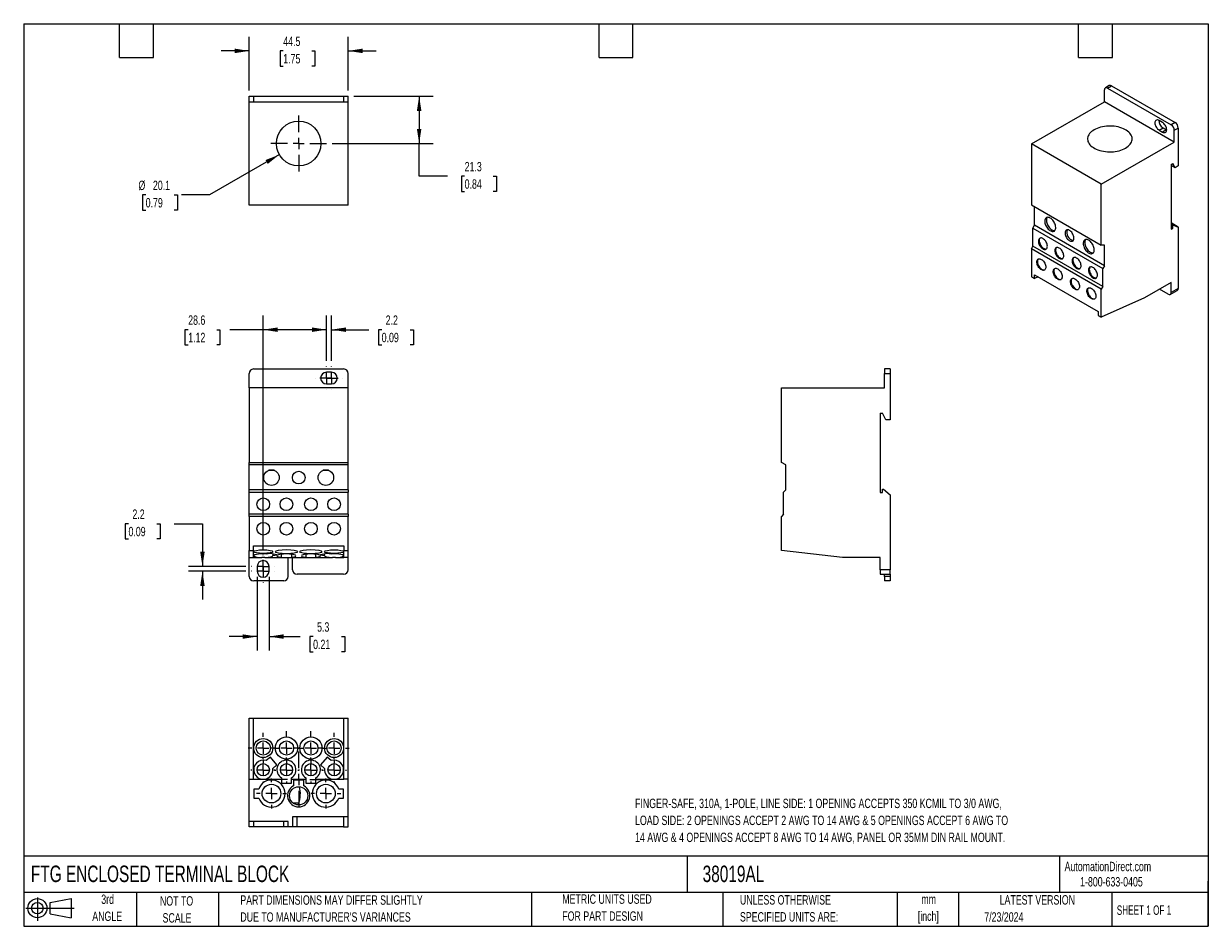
# Model space of a CAD drawing. Header units: millimetres. Extents: x 13 to 546, y 13 to 419.
import ezdxf

# ---------------------------------------------------------------- set-up
doc = ezdxf.new("R2010")
doc.units = ezdxf.units.MM
doc.header["$LTSCALE"] = 2
doc.linetypes.add('CENTERX2', pattern=[20.32, 12.7, -2.54, 2.54, -2.54])
doc.layers.add('CENTER', color=40, linetype='CENTERX2')
doc.layers.add('SLD-DEFPOINTS', color=7, linetype='Continuous')
doc.layers.add('DIMENSIONS', color=140, linetype='Continuous', lineweight=25)
doc.layers.add('TEXT', color=140, linetype='Continuous', lineweight=25)
doc.styles.add('SLDTEXTSTYLE0', font='TXT', dxfattribs={"width": 0.7})
doc.styles.add('SLDTEXTSTYLE1', font='TXT', dxfattribs={"width": 0.65})
doc.dimstyles.new('SLDDIMSTYLE0', dxfattribs={"dimtxt": 4.316016, "dimasz": 6.604, "dimexe": 0, "dimexo": 0.0625, "dimgap": 1.079004, "dimtad": 0, "dimtih": 1, "dimtoh": 1, "dimrnd": 1e-09, "dimzin": 12, "dimdsep": 46, "dimtxsty": 'SLDTEXTSTYLE0', "dimsah": 1, "dimcen": 0.09, "dimadec": 0, "dimazin": 3, "dimtfac": 1, "dimtmove": 0, "dimatfit": 0, "dimfxl": 0, "dimfrac": 2, "dimtolj": 1, "dimtzin": 12, "dimarcsym": 0})
doc.dimstyles.new('SLDDIMSTYLE1', dxfattribs={"dimtxt": 4.316016, "dimasz": 6.604, "dimexe": 0, "dimexo": 0.0625, "dimgap": 1.079004, "dimtad": 0, "dimtih": 1, "dimtoh": 1, "dimrnd": 1e-09, "dimzin": 12, "dimdsep": 46, "dimtxsty": 'SLDTEXTSTYLE0', "dimsah": 1, "dimcen": 0.09, "dimadec": 0, "dimazin": 3, "dimtfac": 1, "dimtofl": 0, "dimtmove": 0, "dimatfit": 3, "dimfxl": 0, "dimfrac": 2, "dimtolj": 1, "dimtzin": 12, "dimarcsym": 0})
doc.dimstyles.new('SLDDIMSTYLE2', dxfattribs={"dimtxt": 4.316016, "dimasz": 6.604, "dimexe": 0, "dimexo": 0.0625, "dimgap": 1.079004, "dimtad": 0, "dimtih": 1, "dimtoh": 1, "dimrnd": 1e-09, "dimzin": 12, "dimdsep": 46, "dimtxsty": 'SLDTEXTSTYLE0', "dimsah": 1, "dimcen": 0, "dimadec": 0, "dimazin": 3, "dimtfac": 1, "dimtofl": 0, "dimtmove": 0, "dimatfit": 3, "dimfxl": 0, "dimfrac": 2, "dimtolj": 1, "dimtzin": 12, "dimarcsym": 0})

# ---------------------------------------------------------------- blocks, each defined once
blk = doc.blocks.new('Block11')
at = {"color": 7, "linetype": 'Continuous', "lineweight": 18}
for p, q in [((0, 5.76), (21.75, 5.76)), ((5.18, 10.62), (5.18, 0)), ((10.96, 8.33), (20.35, 10.06)), ((10.96, 3.19), (10.96, 8.33)), ((20.35, 10.06), (20.35, 1.46)), ((10.96, 3.19), (20.35, 1.46))]:
    blk.add_line(p, q, dxfattribs=at)
for radius in [4.3, 2.57]:
    blk.add_circle((5.18, 5.76), radius, dxfattribs=at)
blk = doc.blocks.new('Block12')
at = {"layer": 'SLD-DEFPOINTS'}
blk.add_blockref('Block11', (0, 0), dxfattribs=at)
blk = doc.blocks.new('_D')
at = {"layer": 'DIMENSIONS'}
for p, q in [((149.07, 267.26), (149.07, 287.68)), ((151.27, 267.26), (151.27, 287.68)), ((149.07, 281.33), (136.37, 281.33)), ((151.27, 281.33), (168.04, 281.33)), ((173.89, 281.33), (172.44, 281.33)), ((172.44, 281.33), (172.44, 274.47)), ((186.72, 281.33), (188.17, 281.33)), ((188.17, 281.33), (188.17, 274.47)), ((172.44, 274.47), (173.89, 274.47)), ((188.17, 274.47), (186.72, 274.47))]:
    blk.add_line(p, q, dxfattribs=at)
for points in [[(149.07, 281.33), (142.46, 282.34), (142.46, 280.31)], [(151.27, 281.33), (157.87, 280.31), (157.87, 282.34)]]:
    blk.add_solid(points, dxfattribs=at)
at = {"layer": 'DIMENSIONS', "char_height": 4.233, "attachment_point": 1, "style": 'SLDTEXTSTYLE0'}
for s, insert in [('2.2', (175.69, 287.75)), ('0.09', (173.89, 279.92))]:
    blk.add_mtext(s, dxfattribs=dict(at, insert=insert))
blk = doc.blocks.new('_D_1')
at = {"layer": 'DIMENSIONS'}
for p, q in [((120.52, 182.46), (120.52, 287.68)), ((149.07, 267.26), (149.07, 287.68)), ((86.77, 281.33), (85.32, 281.33)), ((85.32, 281.33), (85.32, 274.47)), ((99.6, 281.33), (101.05, 281.33)), ((101.05, 281.33), (101.05, 274.47)), ((120.52, 281.33), (105.45, 281.33)), ((149.07, 281.33), (120.52, 281.33)), ((85.32, 274.47), (86.77, 274.47)), ((101.05, 274.47), (99.6, 274.47))]:
    blk.add_line(p, q, dxfattribs=at)
for points in [[(120.52, 281.33), (127.12, 280.31), (127.12, 282.34)], [(149.07, 281.33), (142.46, 282.34), (142.46, 280.31)]]:
    blk.add_solid(points, dxfattribs=at)
at = {"layer": 'DIMENSIONS', "char_height": 4.233, "attachment_point": 1, "style": 'SLDTEXTSTYLE0'}
for s, insert in [('28.6', (86.77, 287.75)), ('1.12', (86.77, 279.92))]:
    blk.add_mtext(s, dxfattribs=dict(at, insert=insert))
blk = doc.blocks.new('_D_2')
at = {"layer": 'DIMENSIONS'}
for p, q in [((59.88, 193.96), (58.43, 193.96)), ((58.43, 193.96), (58.43, 187.1)), ((72.7, 193.96), (74.15, 193.96)), ((74.15, 193.96), (74.15, 187.1)), ((80.49, 193.96), (93.19, 193.96)), ((93.19, 193.96), (93.19, 174.73)), ((58.43, 187.1), (59.88, 187.1)), ((74.15, 187.1), (72.7, 187.1)), ((112.79, 174.73), (86.84, 174.73)), ((112.79, 172.53), (86.84, 172.53)), ((93.19, 172.53), (93.19, 159.83))]:
    blk.add_line(p, q, dxfattribs=at)
for points in [[(93.19, 174.73), (94.2, 181.34), (92.17, 181.34)], [(93.19, 172.53), (92.17, 165.93), (94.2, 165.93)]]:
    blk.add_solid(points, dxfattribs=at)
at = {"layer": 'DIMENSIONS', "char_height": 4.233, "attachment_point": 1, "style": 'SLDTEXTSTYLE0'}
for s, insert in [('2.2', (61.67, 200.38)), ('0.09', (59.88, 192.55))]:
    blk.add_mtext(s, dxfattribs=dict(at, insert=insert))
blk = doc.blocks.new('_D_3')
at = {"layer": 'DIMENSIONS'}
for p, q in [((117.87, 169.99), (117.87, 136.81)), ((123.17, 169.99), (123.17, 136.81)), ((117.87, 143.16), (105.17, 143.16)), ((123.17, 143.16), (137.17, 143.16)), ((143.02, 143.16), (141.57, 143.16)), ((141.57, 143.16), (141.57, 136.3)), ((155.84, 143.16), (157.29, 143.16)), ((157.29, 143.16), (157.29, 136.3)), ((141.57, 136.3), (143.02, 136.3)), ((157.29, 136.3), (155.84, 136.3))]:
    blk.add_line(p, q, dxfattribs=at)
for points in [[(117.87, 143.16), (111.26, 144.17), (111.26, 142.14)], [(123.17, 143.16), (129.77, 142.14), (129.77, 144.17)]]:
    blk.add_solid(points, dxfattribs=at)
at = {"layer": 'DIMENSIONS', "char_height": 4.233, "attachment_point": 1, "style": 'SLDTEXTSTYLE0'}
for s, insert in [('5.3', (144.81, 149.58)), ('0.21', (143.02, 141.75))]:
    blk.add_mtext(s, dxfattribs=dict(at, insert=insert))
blk = doc.blocks.new('SW_CENTERMARKSYMBOL_0')
at = {"layer": 'CENTER', "color": 0}
for p, q in [((-5.08, 0), (-5.19, 0)), ((0, 0), (-2.54, 0)), ((0, 5.08), (0, 5.19)), ((0, 0), (0, 2.54)), ((0, 0), (0, -2.54)), ((0, 0), (2.54, 0)), ((5.08, 0), (5.19, 0)), ((0, -5.08), (0, -5.19))]:
    blk.add_line(p, q, dxfattribs=at)
blk = doc.blocks.new('SW_CENTERMARKSYMBOL_1')
at = {"layer": 'CENTER', "color": 0}
for p, q in [((-5.08, 0), (-5.19, 0)), ((0, 0), (-2.54, 0)), ((0, 5.08), (0, 5.19)), ((0, 0), (0, 2.54)), ((0, 0), (0, -2.54)), ((0, 0), (2.54, 0)), ((5.08, 0), (5.19, 0)), ((0, -5.08), (0, -5.19))]:
    blk.add_line(p, q, dxfattribs=at)
blk = doc.blocks.new('SW_CENTERMARKSYMBOL_2')
at = {"layer": 'CENTER', "color": 0}
for p, q in [((-5.08, 0), (-5.19, 0)), ((0, 0), (-2.54, 0)), ((0, 5.08), (0, 5.19)), ((0, 0), (0, 2.54)), ((0, 0), (0, -2.54)), ((0, 0), (2.54, 0)), ((5.08, 0), (5.19, 0)), ((0, -5.08), (0, -5.19))]:
    blk.add_line(p, q, dxfattribs=at)
blk = doc.blocks.new('SW_CENTERMARKSYMBOL_3')
at = {"layer": 'CENTER', "color": 0}
for p, q in [((-5.08, 0), (-5.19, 0)), ((0, 0), (-2.54, 0)), ((0, 5.08), (0, 5.19)), ((0, 0), (0, 2.54)), ((0, 0), (0, -2.54)), ((0, 0), (2.54, 0)), ((5.08, 0), (5.19, 0)), ((0, -5.08), (0, -5.19))]:
    blk.add_line(p, q, dxfattribs=at)
blk = doc.blocks.new('_D_4')
at = {"layer": 'DIMENSIONS'}
for p, q in [((114.27, 389), (114.27, 413.21)), ((158.77, 389), (158.77, 413.21)), ((114.27, 406.86), (101.57, 406.86)), ((129.57, 406.86), (128.12, 406.86)), ((128.12, 406.86), (128.12, 400)), ((142.39, 406.86), (143.84, 406.86)), ((143.84, 406.86), (143.84, 400)), ((158.77, 406.86), (171.47, 406.86)), ((128.12, 400), (129.57, 400)), ((143.84, 400), (142.39, 400))]:
    blk.add_line(p, q, dxfattribs=at)
for points in [[(114.27, 406.86), (107.66, 407.88), (107.66, 405.84)], [(158.77, 406.86), (165.37, 405.84), (165.37, 407.88)]]:
    blk.add_solid(points, dxfattribs=at)
at = {"layer": 'DIMENSIONS', "char_height": 4.233, "attachment_point": 1, "style": 'SLDTEXTSTYLE0'}
for s, insert in [('44.5', (129.57, 413.28)), ('1.75', (129.57, 405.46))]:
    blk.add_mtext(s, dxfattribs=dict(at, insert=insert))
blk = doc.blocks.new('_D_5')
at = {"layer": 'DIMENSIONS'}
for p, q in [((161.31, 386.46), (197.12, 386.46)), ((190.77, 386.46), (190.77, 365.16)), ((151.65, 365.16), (197.12, 365.16)), ((190.77, 350.43), (190.77, 365.16)), ((203.47, 350.43), (190.77, 350.43)), ((211.25, 350.43), (209.8, 350.43)), ((209.8, 350.43), (209.8, 343.57)), ((224.07, 350.43), (225.52, 350.43)), ((225.52, 350.43), (225.52, 343.57)), ((209.8, 343.57), (211.25, 343.57)), ((225.52, 343.57), (224.07, 343.57))]:
    blk.add_line(p, q, dxfattribs=at)
for points in [[(190.77, 386.46), (189.75, 379.85), (191.78, 379.85)], [(190.77, 365.16), (191.78, 371.76), (189.75, 371.76)]]:
    blk.add_solid(points, dxfattribs=at)
at = {"layer": 'DIMENSIONS', "char_height": 4.233, "attachment_point": 1, "style": 'SLDTEXTSTYLE0'}
for s, insert in [('21.3', (211.25, 356.85)), ('0.84', (211.25, 349.03))]:
    blk.add_mtext(s, dxfattribs=dict(at, insert=insert))
blk = doc.blocks.new('_D_6')
at = {"layer": 'DIMENSIONS'}
for p, q in [((127.81, 360.13), (96.41, 342)), ((67.63, 342), (66.18, 342)), ((66.18, 342), (66.18, 335.14)), ((80.45, 342), (81.9, 342)), ((81.9, 342), (81.9, 335.14)), ((96.41, 342), (83.71, 342)), ((66.18, 335.14), (67.63, 335.14)), ((81.9, 335.14), (80.45, 335.14))]:
    blk.add_line(p, q, dxfattribs=at)
blk.add_solid([(127.81, 360.13), (121.59, 357.71), (122.6, 355.95)], dxfattribs=at)
at = {"layer": 'DIMENSIONS', "char_height": 4.233, "attachment_point": 1, "style": 'SLDTEXTSTYLE0'}
for s, insert in [('%%c', (64.37, 348.43)), ('20.1', (70.89, 348.43)), ('0.79', (67.63, 340.6))]:
    blk.add_mtext(s, dxfattribs=dict(at, insert=insert))
blk = doc.blocks.new('SW_CENTERMARKSYMBOL_4')
at = {"layer": 'CENTER', "color": 0}
for p, q in [((0, 5.08), (0, 12.59)), ((-5.08, 0), (-12.59, 0)), ((0, 0), (-2.54, 0)), ((0, 0), (0, 2.54)), ((0, 0), (0, -2.54)), ((0, 0), (2.54, 0)), ((5.08, 0), (12.59, 0)), ((0, -5.08), (0, -12.59))]:
    blk.add_line(p, q, dxfattribs=at)
blk = doc.blocks.new('SW_CENTERMARKSYMBOL_5')
at = {"layer": 'CENTER', "color": 0}
for p, q in [((0, 5.08), (0, 5.64)), ((-5.08, 0), (-5.64, 0)), ((0, 0), (-2.54, 0)), ((0, 0), (0, 2.54)), ((0, 0), (0, -2.54)), ((0, 0), (2.54, 0)), ((5.08, 0), (5.64, 0)), ((0, -5.08), (0, -5.64))]:
    blk.add_line(p, q, dxfattribs=at)
blk = doc.blocks.new('SW_CENTERMARKSYMBOL_6')
at = {"layer": 'CENTER', "color": 0}
for p, q in [((0, 5.08), (0, 5.64)), ((-5.08, 0), (-5.64, 0)), ((0, 0), (-2.54, 0)), ((0, 0), (0, 2.54)), ((0, 0), (0, -2.54)), ((0, 0), (2.54, 0)), ((5.08, 0), (5.64, 0)), ((0, -5.08), (0, -5.64))]:
    blk.add_line(p, q, dxfattribs=at)
blk = doc.blocks.new('SW_CENTERMARKSYMBOL_7')
at = {"layer": 'CENTER', "color": 0}
for p, q in [((0, 5.08), (0, 5.64)), ((-5.08, 0), (-5.64, 0)), ((0, 0), (-2.54, 0)), ((0, 0), (0, 2.54)), ((0, 0), (0, -2.54)), ((0, 0), (2.54, 0)), ((5.08, 0), (5.64, 0)), ((0, -5.08), (0, -5.64))]:
    blk.add_line(p, q, dxfattribs=at)
blk = doc.blocks.new('SW_CENTERMARKSYMBOL_8')
at = {"layer": 'CENTER', "color": 0}
for p, q in [((0, 5.08), (0, 5.64)), ((-5.08, 0), (-5.64, 0)), ((0, 0), (-2.54, 0)), ((0, 0), (0, 2.54)), ((0, 0), (0, -2.54)), ((0, 0), (2.54, 0)), ((5.08, 0), (5.64, 0)), ((0, -5.08), (0, -5.64))]:
    blk.add_line(p, q, dxfattribs=at)
blk = doc.blocks.new('SW_CENTERMARKSYMBOL_9')
at = {"layer": 'CENTER', "color": 0}
for p, q in [((0, 5.08), (0, 6.84)), ((-5.08, 0), (-6.84, 0)), ((0, 0), (-2.54, 0)), ((0, 0), (0, 2.54)), ((0, 0), (0, -2.54)), ((0, 0), (2.54, 0)), ((5.08, 0), (6.84, 0)), ((0, -5.08), (0, -6.84))]:
    blk.add_line(p, q, dxfattribs=at)
blk = doc.blocks.new('SW_CENTERMARKSYMBOL_10')
at = {"layer": 'CENTER', "color": 0}
for p, q in [((0, 5.08), (0, 7.54)), ((-5.08, 0), (-7.54, 0)), ((0, 0), (-2.54, 0)), ((0, 0), (0, 2.54)), ((0, 0), (0, -2.54)), ((0, 0), (2.54, 0)), ((5.08, 0), (7.54, 0)), ((0, -5.08), (0, -7.54))]:
    blk.add_line(p, q, dxfattribs=at)
blk = doc.blocks.new('SW_CENTERMARKSYMBOL_11')
at = {"layer": 'CENTER', "color": 0}
for p, q in [((0, 5.08), (0, 7.54)), ((-5.08, 0), (-7.54, 0)), ((0, 0), (-2.54, 0)), ((0, 0), (0, 2.54)), ((0, 0), (0, -2.54)), ((0, 0), (2.54, 0)), ((5.08, 0), (7.54, 0)), ((0, -5.08), (0, -7.54))]:
    blk.add_line(p, q, dxfattribs=at)
blk = doc.blocks.new('SW_CENTERMARKSYMBOL_12')
at = {"layer": 'CENTER', "color": 0}
for p, q in [((0, 5.08), (0, 6.84)), ((-5.08, 0), (-6.84, 0)), ((0, 0), (-2.54, 0)), ((0, 0), (0, 2.54)), ((0, 0), (0, -2.54)), ((0, 0), (2.54, 0)), ((5.08, 0), (6.84, 0)), ((0, -5.08), (0, -6.84))]:
    blk.add_line(p, q, dxfattribs=at)
blk = doc.blocks.new('SW_CENTERMARKSYMBOL_13')
at = {"layer": 'CENTER', "color": 0}
for p, q in [((0, 5.08), (0, 6.74)), ((-5.08, 0), (-6.74, 0)), ((0, 0), (-2.54, 0)), ((0, 0), (0, 2.54)), ((0, 0), (0, -2.54)), ((0, 0), (2.54, 0)), ((5.08, 0), (6.74, 0)), ((0, -5.08), (0, -6.74))]:
    blk.add_line(p, q, dxfattribs=at)
blk = doc.blocks.new('SW_CENTERMARKSYMBOL_14')
at = {"layer": 'CENTER', "color": 0}
for p, q in [((0, 5.08), (0, 6.74)), ((-5.08, 0), (-6.74, 0)), ((0, 0), (-2.54, 0)), ((0, 0), (0, 2.54)), ((0, 0), (0, -2.54)), ((0, 0), (2.54, 0)), ((5.08, 0), (6.74, 0)), ((0, -5.08), (0, -6.74))]:
    blk.add_line(p, q, dxfattribs=at)
blk = doc.blocks.new('SW_CENTERMARKSYMBOL_15')
at = {"layer": 'CENTER', "color": 0}
for p, q in [((0, 5.08), (0, 12.59)), ((-5.08, 0), (-12.59, 0)), ((0, 0), (-2.54, 0)), ((0, 0), (0, 2.54)), ((0, 0), (0, -2.54)), ((0, 0), (2.54, 0)), ((5.08, 0), (12.59, 0)), ((0, -5.08), (0, -12.59))]:
    blk.add_line(p, q, dxfattribs=at)

msp = doc.modelspace()

# ---------------------------------------------------------------- linework, layer by layer
for p, q in [((501.512, 391.205), (499.744, 390.185)), ((500.744, 390.086), (502.511, 391.106)), ((500.744, 390.086), (529.381, 373.553)), ((502.511, 391.106), (531.149, 374.574)), ((114.266, 383.955), (114.266, 386.455)), ((114.266, 386.455), (116.266, 386.455)), ((116.266, 383.955), (116.266, 386.455)), ((116.266, 386.455), (156.766, 386.455)), ((156.766, 386.455), (156.766, 383.955)), ((156.766, 386.455), (158.766, 386.455)), ((158.766, 383.955), (158.766, 386.455)), ((499.329, 383.961), (499.329, 389.269)), ((114.266, 383.955), (116.266, 383.955)), ((114.266, 337.455), (114.266, 383.955)), ((116.266, 383.955), (156.766, 383.955)), ((156.766, 383.955), (158.766, 383.955)), ((158.766, 337.455), (158.766, 383.955)), ((466.449, 364.98), (499.329, 383.961)), ((530.796, 365.796), (499.329, 383.961)), ((525.492, 374.615), (523.937, 375.513)), ((531.149, 374.574), (529.381, 373.553)), ((523.937, 371.185), (525.705, 372.205)), ((523.937, 371.185), (525.492, 370.287)), ((527.26, 371.307), (525.492, 370.287)), ((525.705, 372.205), (527.26, 371.307)), ((527.26, 371.307), (527.363, 371.251)), ((530.796, 371.104), (532.563, 372.124)), ((530.796, 365.796), (530.796, 371.104)), ((532.563, 372.124), (532.563, 355.059)), ((497.915, 346.815), (466.449, 364.98)), ((466.449, 364.98), (466.449, 337.544)), ((497.915, 346.815), (530.796, 365.796)), ((529.381, 355.671), (530.089, 356.08)), ((529.381, 355.671), (529.381, 326.521)), ((531.149, 354.242), (529.381, 355.263)), ((531.149, 354.242), (530.089, 356.08)), ((532.563, 355.059), (531.149, 354.242)), ((497.915, 319.379), (497.915, 346.815)), ((158.766, 337.455), (114.266, 337.455)), ((466.449, 337.544), (497.915, 319.379)), ((467.863, 328.317), (467.863, 336.728)), ((467.156, 327.092), (467.863, 328.317)), ((467.156, 327.092), (498.622, 308.927)), ((467.156, 318.927), (467.156, 327.092)), ((499.329, 310.152), (467.863, 328.317)), ((532.563, 327.541), (529.381, 329.378)), ((529.381, 328.987), (530.457, 328.366)), ((529.381, 328.562), (530.089, 328.154)), ((530.089, 326.929), (529.381, 327.337)), ((529.381, 326.521), (530.089, 326.929)), ((530.089, 328.154), (530.457, 328.366)), ((530.089, 326.929), (530.089, 328.154)), ((530.457, 328.366), (532.563, 327.541)), ((532.563, 327.541), (532.563, 299.942)), ((466.449, 317.702), (467.156, 318.927)), ((497.915, 299.537), (466.449, 317.702)), ((466.449, 317.702), (466.449, 305.158)), ((498.622, 300.762), (467.156, 318.927)), ((499.329, 319.379), (497.915, 319.379)), ((499.329, 310.152), (499.329, 319.379)), ((499.329, 310.152), (498.622, 308.927)), ((466.449, 305.158), (467.828, 304.362)), ((467.828, 304.362), (467.828, 306.069)), ((467.828, 306.069), (496.536, 289.496)), ((469.497, 305.106), (467.828, 304.362)), ((498.622, 300.762), (498.622, 308.927)), ((498.622, 300.762), (497.915, 299.537)), ((497.915, 286.993), (497.915, 299.537)), ((529.381, 302.596), (517.361, 295.657)), ((527.967, 297.289), (524.077, 299.534)), ((528.967, 297.19), (532.149, 299.026)), ((529.381, 298.105), (529.381, 302.596)), ((532.563, 299.942), (529.381, 298.105)), ((517.361, 295.657), (497.915, 286.993)), ((496.536, 289.496), (496.536, 287.789)), ((496.536, 287.789), (497.915, 286.993)), ((114.266, 255.132), (114.266, 261.632)), ((116.266, 263.632), (156.766, 263.632)), ((151.266, 262.182), (149.066, 262.182)), ((158.766, 255.132), (158.766, 261.632)), ((402.863, 263.632), (400.363, 263.632)), ((400.363, 263.632), (400.363, 261.632)), ((400.363, 255.132), (400.363, 261.632)), ((400.363, 261.632), (402.863, 261.632)), ((402.863, 263.632), (402.863, 261.632)), ((402.863, 261.632), (402.863, 240.732)), ((149.066, 256.882), (151.266, 256.882)), ((114.266, 255.132), (114.266, 221.533)), ((158.766, 255.132), (114.266, 255.132)), ((158.766, 221.533), (158.766, 255.132)), ((353.863, 221.533), (353.863, 255.132)), ((353.863, 255.132), (400.363, 255.132)), ((398.363, 243.732), (399.363, 243.732)), ((398.363, 243.732), (398.363, 208.032)), ((400.863, 240.732), (399.363, 243.732)), ((402.863, 240.732), (400.863, 240.732)), ((114.266, 221.533), (158.766, 221.533)), ((114.266, 220.533), (114.266, 221.533)), ((158.766, 220.533), (114.266, 220.533)), ((114.266, 209.233), (114.266, 220.533)), ((158.766, 220.533), (158.766, 221.533)), ((158.766, 209.233), (158.766, 220.533)), ((355.863, 220.533), (353.863, 221.533)), ((355.863, 209.233), (355.863, 220.533)), ((125.662, 217.942), (122.87, 217.942)), ((125.431, 218.033), (123.101, 218.033)), ((150.162, 217.942), (147.37, 217.942)), ((149.931, 218.033), (147.601, 218.033)), ((158.766, 209.233), (114.266, 209.233)), ((114.266, 208.233), (114.266, 209.233)), ((114.266, 208.233), (158.766, 208.233)), ((114.266, 198.233), (114.266, 208.233)), ((158.766, 209.233), (158.766, 208.233)), ((158.766, 198.233), (158.766, 208.233)), ((355.863, 209.233), (354.863, 208.233)), ((354.863, 198.233), (354.863, 208.233)), ((398.363, 208.032), (399.363, 208.032)), ((399.363, 208.032), (399.363, 209.532)), ((399.363, 209.532), (399.883, 209.532)), ((399.883, 209.532), (402.863, 207.032)), ((402.863, 207.032), (402.863, 173.232)), ((158.766, 198.233), (114.266, 198.233)), ((114.266, 197.233), (114.266, 198.233)), ((158.766, 198.233), (158.766, 197.233)), ((354.863, 198.233), (353.863, 197.233)), ((158.766, 197.233), (114.266, 197.233)), ((114.266, 197.233), (114.266, 181.869)), ((158.766, 181.869), (158.766, 197.233)), ((353.863, 181.869), (353.863, 197.233)), ((114.266, 181.869), (116.216, 181.869)), ((114.266, 178.732), (114.266, 181.869)), ((116.216, 183.961), (156.816, 183.961)), ((116.216, 181.869), (116.216, 183.961)), ((116.216, 178.732), (116.216, 181.869)), ((156.816, 183.961), (156.816, 181.869)), ((156.816, 181.869), (158.766, 181.869)), ((156.816, 178.732), (156.816, 181.869)), ((158.766, 178.732), (158.766, 181.869)), ((381.363, 178.732), (353.863, 181.869)), ((114.266, 178.732), (116.216, 178.732)), ((114.266, 170.232), (114.266, 178.732)), ((116.216, 178.732), (119.912, 178.732)), ((121.22, 178.732), (119.912, 178.732)), ((121.22, 178.732), (128.716, 178.732)), ((123.76, 180.621), (121.871, 180.319)), ((126.717, 179.951), (123.76, 180.621)), ((124.828, 180.379), (124.828, 179.65)), ((124.828, 179.65), (126.717, 179.951)), ((128.716, 178.85), (128.716, 180.231)), ((128.716, 178.85), (128.716, 178.732)), ((128.716, 178.732), (133.316, 178.732)), ((131.766, 170.232), (131.766, 178.732)), ((133.316, 180.231), (133.316, 178.85)), ((133.316, 178.732), (133.316, 178.85)), ((133.316, 178.732), (139.716, 178.732)), ((133.766, 173.232), (133.766, 178.732)), ((139.716, 180.231), (139.716, 178.85)), ((139.716, 178.85), (139.716, 178.732)), ((139.716, 178.732), (144.316, 178.732)), ((144.316, 178.85), (144.316, 180.231)), ((144.316, 178.732), (144.316, 178.85)), ((144.316, 178.732), (151.812, 178.732)), ((149.272, 180.621), (146.315, 179.951)), ((146.315, 179.951), (148.204, 179.65)), ((148.204, 179.65), (148.204, 180.379)), ((151.161, 180.319), (149.272, 180.621)), ((153.12, 178.732), (151.812, 178.732)), ((153.12, 178.732), (156.816, 178.732)), ((158.766, 178.732), (156.816, 178.732)), ((158.766, 173.232), (158.766, 178.732)), ((398.363, 178.732), (381.363, 178.732)), ((398.363, 173.232), (398.363, 178.732)), ((117.866, 174.732), (117.866, 172.532)), ((123.166, 172.532), (123.166, 174.732)), ((156.766, 171.232), (135.766, 171.232)), ((402.863, 173.232), (398.363, 173.232)), ((398.363, 173.232), (398.363, 171.232)), ((398.363, 171.232), (402.863, 171.232)), ((400.363, 170.232), (400.363, 171.232)), ((402.863, 171.232), (402.863, 173.232)), ((402.863, 171.232), (402.863, 170.232)), ((129.766, 168.232), (116.266, 168.232)), ((402.863, 170.232), (400.363, 170.232)), ((400.363, 170.232), (400.363, 168.232)), ((402.863, 168.232), (400.363, 168.232)), ((402.863, 170.232), (402.863, 168.232)), ((114.266, 106.453), (116.216, 106.453)), ((114.266, 78.953), (114.266, 106.453)), ((116.216, 106.453), (156.816, 106.453)), ((116.216, 78.953), (116.216, 106.453)), ((156.816, 106.453), (158.766, 106.453)), ((156.816, 78.953), (156.816, 106.453)), ((158.766, 78.953), (158.766, 106.453)), ((123.76, 88.886), (121.871, 87.3)), ((126.717, 85.362), (123.76, 88.886)), ((124.828, 83.776), (126.717, 85.362)), ((149.272, 88.886), (146.315, 85.362)), ((146.315, 85.362), (148.204, 83.776)), ((151.161, 87.3), (149.272, 88.886)), ((114.266, 78.953), (116.216, 78.953)), ((114.266, 59.953), (114.266, 78.953)), ((116.216, 78.953), (119.912, 78.953)), ((121.22, 78.953), (128.716, 78.953)), ((128.716, 79.57), (128.716, 78.953)), ((128.716, 78.953), (128.716, 77.203)), ((128.716, 77.203), (133.316, 77.203)), ((133.316, 78.953), (133.316, 79.57)), ((133.316, 77.203), (133.316, 78.953)), ((133.316, 78.953), (139.716, 78.953)), ((138.816, 78.453), (134.216, 78.453)), ((134.216, 78.453), (134.216, 75.893)), ((138.816, 75.893), (138.816, 78.453)), ((139.716, 79.57), (139.716, 78.953)), ((139.716, 78.953), (139.716, 77.203)), ((139.716, 77.203), (144.316, 77.203)), ((144.316, 78.953), (144.316, 79.57)), ((144.316, 77.203), (144.316, 78.953)), ((144.316, 78.953), (151.812, 78.953)), ((153.12, 78.953), (156.816, 78.953)), ((158.766, 78.953), (156.816, 78.953)), ((158.766, 61.953), (158.766, 78.953)), ((118.503, 74.453), (116.266, 74.453)), ((116.266, 74.453), (116.266, 70.453)), ((116.266, 70.453), (118.503, 70.453)), ((156.766, 74.453), (154.529, 74.453)), ((154.529, 70.453), (156.766, 70.453)), ((156.766, 70.453), (156.766, 74.453)), ((134.049, 68.226), (136.398, 68.226)), ((136.516, 67.363), (136.516, 67.881)), ((114.266, 57.453), (114.266, 59.953)), ((116.266, 59.953), (114.266, 59.953)), ((116.266, 57.453), (116.266, 59.953)), ((129.766, 59.953), (116.266, 59.953)), ((129.766, 57.453), (129.766, 59.953)), ((131.766, 59.953), (129.766, 59.953)), ((131.766, 57.453), (131.766, 59.953)), ((133.766, 61.953), (133.766, 57.453)), ((135.766, 61.953), (133.766, 61.953)), ((156.766, 61.953), (135.766, 61.953)), ((135.766, 57.453), (135.766, 61.953)), ((156.766, 61.953), (156.766, 57.453)), ((158.766, 61.953), (156.766, 61.953)), ((158.766, 57.453), (158.766, 61.953)), ((116.266, 57.453), (114.266, 57.453)), ((129.766, 57.453), (116.266, 57.453)), ((131.766, 57.453), (129.766, 57.453)), ((133.766, 57.453), (131.766, 57.453)), ((135.766, 57.453), (133.766, 57.453)), ((156.766, 57.453), (135.766, 57.453)), ((156.766, 57.453), (158.766, 57.453))]:
    msp.add_line(p, q)
at = {"flags": 128}
for points in [[(523.937, 375.513), (523.611, 375.668), (523.296, 375.752), (523, 375.764), (522.732, 375.702), (522.501, 375.568), (522.314, 375.367), (522.176, 375.105), (522.091, 374.79), (522.063, 374.43), (522.091, 374.038), (522.176, 373.625), (522.314, 373.204), (522.501, 372.786), (522.732, 372.386), (523, 372.016), (523.296, 371.685), (523.611, 371.406), (523.937, 371.185)], [(525.492, 370.287), (525.818, 370.132), (526.133, 370.047), (526.429, 370.036), (526.697, 370.098), (526.928, 370.231), (527.115, 370.432), (527.253, 370.694), (527.338, 371.01), (527.366, 371.369), (527.338, 371.761), (527.253, 372.174), (527.115, 372.596), (526.928, 373.013), (526.697, 373.413), (526.429, 373.784), (526.133, 374.114), (525.818, 374.394), (525.492, 374.615)], [(494.663, 371.307), (494.054, 370.923), (493.508, 370.509), (493.028, 370.068), (492.619, 369.604), (492.283, 369.121), (492.024, 368.622), (491.843, 368.112), (491.742, 367.595), (491.722, 367.074), (491.782, 366.555), (491.923, 366.041), (492.144, 365.536), (492.441, 365.045), (492.814, 364.571), (493.259, 364.118), (493.773, 363.69), (494.351, 363.29), (494.989, 362.922), (495.681, 362.589), (496.422, 362.292), (497.206, 362.035), (498.027, 361.82), (498.879, 361.648), (499.753, 361.521), (500.644, 361.439), (501.543, 361.404), (502.445, 361.416), (503.341, 361.474), (504.225, 361.579), (505.088, 361.728), (505.925, 361.922), (506.729, 362.159), (507.492, 362.436), (508.21, 362.751), (508.875, 363.102), (509.484, 363.486), (510.03, 363.901), (510.51, 364.341), (510.919, 364.805), (511.255, 365.288), (511.514, 365.787), (511.695, 366.297), (511.796, 366.814), (511.816, 367.335), (511.756, 367.854), (511.615, 368.368), (511.394, 368.873), (511.097, 369.365), (510.724, 369.839), (510.279, 370.291), (509.765, 370.719), (509.187, 371.119), (508.549, 371.487), (507.857, 371.821), (507.116, 372.117), (506.332, 372.374), (505.511, 372.589), (504.659, 372.761), (503.785, 372.888), (502.894, 372.97), (501.994, 373.005), (501.093, 372.993), (500.197, 372.935), (499.313, 372.831), (498.45, 372.681), (497.613, 372.487), (496.809, 372.251), (496.046, 371.974), (495.328, 371.658), (494.663, 371.307)], [(474.934, 331.584), (474.556, 331.769), (474.188, 331.882), (473.836, 331.921), (473.51, 331.886), (473.218, 331.776), (472.966, 331.595), (472.76, 331.347), (472.605, 331.037), (472.505, 330.673), (472.461, 330.263), (472.476, 329.818), (472.548, 329.347), (472.676, 328.861), (472.857, 328.372), (473.087, 327.891), (473.36, 327.43), (473.67, 327), (474.009, 326.61), (474.37, 326.269), (474.745, 325.986), (475.124, 325.767), (475.498, 325.618), (475.859, 325.541), (476.199, 325.54), (476.509, 325.612), (476.782, 325.758), (477.012, 325.973), (477.193, 326.253), (477.321, 326.591), (477.393, 326.979), (477.407, 327.408), (477.364, 327.868), (477.263, 328.348), (477.108, 328.836), (476.903, 329.322), (476.65, 329.795), (476.358, 330.242), (476.032, 330.653), (475.681, 331.02), (475.312, 331.332), (474.934, 331.584)], [(473.574, 331.899), (473.536, 331.852), (473.364, 331.567), (473.244, 331.226), (473.178, 330.837), (473.17, 330.409), (473.218, 329.951), (473.322, 329.475), (473.48, 328.991), (473.687, 328.51), (473.939, 328.043), (474.23, 327.602), (474.553, 327.196), (474.902, 326.834), (475.267, 326.525), (475.641, 326.276), (476.015, 326.093), (476.381, 325.98), (476.73, 325.939), (477.002, 325.962)], [(483.596, 326.053), (483.256, 326.216), (482.925, 326.307), (482.613, 326.325), (482.33, 326.267), (482.084, 326.136), (481.88, 325.936), (481.726, 325.673), (481.626, 325.353), (481.583, 324.987), (481.597, 324.584), (481.669, 324.157), (481.797, 323.717), (481.976, 323.277), (482.202, 322.851), (482.468, 322.449), (482.766, 322.084), (483.089, 321.767), (483.425, 321.506), (483.767, 321.308), (484.104, 321.18), (484.426, 321.126), (484.725, 321.146), (484.991, 321.241), (485.217, 321.407), (485.396, 321.639), (485.523, 321.932), (485.595, 322.276), (485.61, 322.662), (485.566, 323.079), (485.466, 323.514), (485.312, 323.955), (485.109, 324.39), (484.862, 324.805), (484.579, 325.19), (484.268, 325.532), (483.937, 325.823), (483.596, 326.053)], [(471.611, 322.357), (471.27, 322.52), (470.94, 322.612), (470.628, 322.629), (470.345, 322.571), (470.098, 322.441), (469.895, 322.241), (469.741, 321.977), (469.641, 321.657), (469.597, 321.291), (469.612, 320.888), (469.684, 320.461), (469.811, 320.021), (469.991, 319.581), (470.216, 319.155), (470.482, 318.753), (470.781, 318.388), (471.103, 318.071), (471.44, 317.81), (471.782, 317.612), (472.119, 317.485), (472.441, 317.43), (472.739, 317.45), (473.005, 317.545), (473.231, 317.711), (473.41, 317.943), (473.538, 318.236), (473.61, 318.58), (473.624, 318.966), (473.581, 319.383), (473.481, 319.818), (473.327, 320.259), (473.124, 320.694), (472.877, 321.11), (472.594, 321.494), (472.282, 321.836), (471.951, 322.127), (471.611, 322.357)], [(470.379, 322.583), (470.259, 322.451), (470.105, 322.187), (470.005, 321.867), (469.961, 321.501), (469.976, 321.098), (470.048, 320.671), (470.175, 320.231), (470.354, 319.791), (470.58, 319.365), (470.846, 318.963), (471.145, 318.598), (471.467, 318.281), (471.804, 318.02), (472.145, 317.822), (472.482, 317.695), (472.805, 317.64), (473.103, 317.66), (473.206, 317.687)], [(492.258, 321.583), (491.881, 321.768), (491.512, 321.881), (491.16, 321.92), (490.835, 321.885), (490.542, 321.775), (490.29, 321.594), (490.084, 321.346), (489.929, 321.036), (489.829, 320.672), (489.785, 320.262), (489.8, 319.817), (489.872, 319.346), (490, 318.86), (490.181, 318.371), (490.411, 317.89), (490.684, 317.429), (490.994, 316.999), (491.333, 316.609), (491.694, 316.268), (492.069, 315.985), (492.448, 315.766), (492.822, 315.617), (493.184, 315.54), (493.523, 315.539), (493.833, 315.611), (494.106, 315.757), (494.336, 315.972), (494.517, 316.252), (494.645, 316.59), (494.717, 316.978), (494.731, 317.407), (494.688, 317.867), (494.588, 318.347), (494.433, 318.835), (494.227, 319.321), (493.975, 319.794), (493.682, 320.241), (493.357, 320.652), (493.005, 321.019), (492.636, 321.331), (492.258, 321.583)], [(490.898, 321.898), (490.86, 321.851), (490.688, 321.566), (490.568, 321.225), (490.503, 320.836), (490.494, 320.408), (490.542, 319.95), (490.647, 319.474), (490.804, 318.99), (491.011, 318.509), (491.263, 318.042), (491.554, 317.601), (491.877, 317.195), (492.226, 316.833), (492.591, 316.524), (492.965, 316.275), (493.34, 316.092), (493.705, 315.979), (494.054, 315.938), (494.326, 315.961)], [(479, 318.091), (478.66, 318.254), (478.329, 318.346), (478.017, 318.363), (477.734, 318.306), (477.487, 318.175), (477.284, 317.975), (477.13, 317.711), (477.03, 317.392), (476.987, 317.025), (477.001, 316.622), (477.073, 316.195), (477.201, 315.755), (477.38, 315.316), (477.606, 314.889), (477.872, 314.487), (478.17, 314.123), (478.492, 313.805), (478.829, 313.544), (479.171, 313.347), (479.508, 313.219), (479.83, 313.164), (480.129, 313.185), (480.395, 313.279), (480.62, 313.445), (480.8, 313.678), (480.927, 313.97), (480.999, 314.315), (481.014, 314.701), (480.97, 315.117), (480.87, 315.552), (480.716, 315.994), (480.513, 316.428), (480.266, 316.844), (479.983, 317.228), (479.671, 317.571), (479.341, 317.861), (479, 318.091)], [(477.769, 318.317), (477.648, 318.185), (477.494, 317.921), (477.394, 317.602), (477.35, 317.235), (477.365, 316.832), (477.437, 316.405), (477.564, 315.965), (477.744, 315.526), (477.969, 315.099), (478.235, 314.697), (478.534, 314.333), (478.856, 314.015), (479.193, 313.754), (479.535, 313.557), (479.872, 313.429), (480.194, 313.374), (480.492, 313.395), (480.595, 313.421)], [(470.904, 312.967), (471.244, 312.737), (471.575, 312.446), (471.887, 312.104), (472.17, 311.719), (472.417, 311.304), (472.62, 310.869), (472.774, 310.428), (472.874, 309.993), (472.917, 309.576), (472.903, 309.19), (472.831, 308.846), (472.703, 308.553), (472.524, 308.321), (472.298, 308.155), (472.032, 308.06), (471.734, 308.04), (471.412, 308.094), (471.075, 308.222), (470.733, 308.42), (470.396, 308.681), (470.074, 308.998), (469.775, 309.363), (469.509, 309.765), (469.284, 310.191), (469.104, 310.631), (468.977, 311.071), (468.905, 311.498), (468.89, 311.901), (468.934, 312.267), (469.034, 312.587), (469.188, 312.85), (469.391, 313.05), (469.638, 313.181), (469.921, 313.239), (470.232, 313.221), (470.563, 313.13), (470.904, 312.967)], [(469.619, 313.174), (469.456, 313.005), (469.302, 312.742), (469.202, 312.422), (469.158, 312.055), (469.173, 311.653), (469.245, 311.225), (469.372, 310.786), (469.552, 310.346), (469.777, 309.919), (470.043, 309.518), (470.342, 309.153), (470.664, 308.835), (471.001, 308.574), (471.343, 308.377), (471.68, 308.249), (472.002, 308.195), (472.3, 308.215), (472.456, 308.26)], [(486.778, 313.601), (486.438, 313.764), (486.107, 313.856), (485.795, 313.873), (485.512, 313.815), (485.266, 313.685), (485.062, 313.485), (484.908, 313.221), (484.808, 312.901), (484.765, 312.535), (484.779, 312.132), (484.851, 311.705), (484.979, 311.265), (485.158, 310.825), (485.384, 310.399), (485.65, 309.997), (485.948, 309.632), (486.271, 309.315), (486.607, 309.054), (486.949, 308.856), (487.286, 308.729), (487.608, 308.674), (487.907, 308.694), (488.173, 308.789), (488.399, 308.955), (488.578, 309.187), (488.705, 309.48), (488.777, 309.824), (488.792, 310.21), (488.748, 310.627), (488.648, 311.062), (488.494, 311.503), (488.291, 311.938), (488.044, 312.354), (487.761, 312.738), (487.45, 313.08), (487.119, 313.371), (486.778, 313.601)], [(485.547, 313.827), (485.426, 313.695), (485.272, 313.431), (485.172, 313.111), (485.129, 312.745), (485.143, 312.342), (485.215, 311.915), (485.343, 311.475), (485.522, 311.035), (485.748, 310.609), (486.014, 310.207), (486.312, 309.842), (486.634, 309.525), (486.971, 309.264), (487.313, 309.066), (487.65, 308.939), (487.972, 308.884), (488.271, 308.904), (488.373, 308.931)], [(494.168, 309.335), (493.827, 309.498), (493.496, 309.59), (493.185, 309.607), (492.902, 309.55), (492.655, 309.419), (492.452, 309.219), (492.298, 308.955), (492.198, 308.636), (492.154, 308.269), (492.169, 307.866), (492.241, 307.439), (492.368, 306.999), (492.547, 306.56), (492.773, 306.133), (493.039, 305.732), (493.337, 305.367), (493.66, 305.049), (493.997, 304.788), (494.338, 304.591), (494.675, 304.463), (494.998, 304.408), (495.296, 304.429), (495.562, 304.523), (495.788, 304.689), (495.967, 304.922), (496.094, 305.214), (496.167, 305.559), (496.181, 305.945), (496.138, 306.361), (496.038, 306.796), (495.884, 307.238), (495.68, 307.672), (495.434, 308.088), (495.15, 308.472), (494.839, 308.815), (494.508, 309.105), (494.168, 309.335)], [(492.936, 309.561), (492.815, 309.429), (492.661, 309.165), (492.561, 308.846), (492.518, 308.479), (492.532, 308.076), (492.604, 307.649), (492.732, 307.209), (492.911, 306.77), (493.137, 306.343), (493.403, 305.941), (493.701, 305.577), (494.023, 305.259), (494.36, 304.998), (494.702, 304.801), (495.039, 304.673), (495.361, 304.618), (495.66, 304.639), (495.763, 304.665)], [(478.293, 308.701), (478.634, 308.471), (478.964, 308.181), (479.276, 307.838), (479.559, 307.454), (479.806, 307.038), (480.009, 306.603), (480.163, 306.162), (480.263, 305.727), (480.306, 305.31), (480.292, 304.924), (480.22, 304.58), (480.092, 304.287), (479.913, 304.055), (479.687, 303.889), (479.422, 303.794), (479.123, 303.774), (478.801, 303.829), (478.464, 303.957), (478.122, 304.154), (477.785, 304.415), (477.463, 304.733), (477.165, 305.097), (476.899, 305.499), (476.673, 305.925), (476.494, 306.365), (476.366, 306.805), (476.294, 307.232), (476.28, 307.635), (476.323, 308.001), (476.423, 308.321), (476.577, 308.585), (476.78, 308.785), (477.027, 308.915), (477.31, 308.973), (477.622, 308.956), (477.952, 308.864), (478.293, 308.701)], [(477.008, 308.909), (476.845, 308.739), (476.691, 308.476), (476.591, 308.156), (476.548, 307.79), (476.562, 307.387), (476.634, 306.96), (476.762, 306.52), (476.941, 306.08), (477.167, 305.654), (477.433, 305.252), (477.731, 304.887), (478.053, 304.57), (478.39, 304.309), (478.732, 304.111), (479.069, 303.983), (479.391, 303.929), (479.69, 303.949), (479.846, 303.994)], [(486.071, 304.211), (486.412, 303.981), (486.743, 303.69), (487.054, 303.348), (487.337, 302.963), (487.584, 302.548), (487.787, 302.113), (487.941, 301.672), (488.041, 301.237), (488.085, 300.82), (488.07, 300.434), (487.998, 300.09), (487.871, 299.797), (487.691, 299.565), (487.466, 299.399), (487.2, 299.304), (486.901, 299.284), (486.579, 299.338), (486.242, 299.466), (485.9, 299.664), (485.563, 299.925), (485.241, 300.242), (484.943, 300.607), (484.677, 301.009), (484.451, 301.435), (484.272, 301.875), (484.144, 302.315), (484.072, 302.742), (484.058, 303.145), (484.101, 303.511), (484.201, 303.831), (484.355, 304.094), (484.558, 304.294), (484.805, 304.425), (485.088, 304.483), (485.4, 304.465), (485.731, 304.374), (486.071, 304.211)], [(484.787, 304.418), (484.623, 304.249), (484.469, 303.986), (484.369, 303.666), (484.326, 303.3), (484.34, 302.897), (484.412, 302.469), (484.54, 302.03), (484.719, 301.59), (484.945, 301.163), (485.211, 300.762), (485.509, 300.397), (485.831, 300.08), (486.168, 299.818), (486.51, 299.621), (486.847, 299.493), (487.169, 299.439), (487.468, 299.459), (487.624, 299.504)], [(493.46, 299.945), (493.801, 299.715), (494.132, 299.425), (494.443, 299.082), (494.726, 298.698), (494.973, 298.282), (495.177, 297.847), (495.33, 297.406), (495.43, 296.971), (495.474, 296.554), (495.459, 296.168), (495.387, 295.824), (495.26, 295.531), (495.081, 295.299), (494.855, 295.133), (494.589, 295.038), (494.291, 295.018), (493.968, 295.073), (493.631, 295.201), (493.29, 295.398), (492.953, 295.659), (492.63, 295.977), (492.332, 296.341), (492.066, 296.743), (491.84, 297.17), (491.661, 297.609), (491.534, 298.049), (491.462, 298.476), (491.447, 298.879), (491.49, 299.246), (491.591, 299.565), (491.744, 299.829), (491.948, 300.029), (492.194, 300.159), (492.478, 300.217), (492.789, 300.2), (493.12, 300.108), (493.46, 299.945)], [(492.176, 300.153), (492.012, 299.983), (491.859, 299.72), (491.758, 299.4), (491.715, 299.034), (491.73, 298.631), (491.802, 298.204), (491.929, 297.764), (492.108, 297.324), (492.334, 296.898), (492.6, 296.496), (492.898, 296.131), (493.221, 295.814), (493.558, 295.553), (493.899, 295.355), (494.236, 295.227), (494.559, 295.173), (494.857, 295.193), (495.013, 295.238)]]:
    msp.add_lwpolyline(points, dxfattribs=at)
for centre, radius in [((136.516, 365.155), 10.05), ((124.266, 214.733), 3.5), ((136.516, 214.733), 2.85), ((148.766, 214.733), 3.5), ((120.566, 202.733), 2.85), ((131.016, 202.733), 2.85), ((142.016, 202.733), 2.85), ((152.466, 202.733), 2.85), ((120.566, 191.733), 2.85), ((131.016, 191.733), 2.85), ((142.016, 191.733), 2.85), ((152.466, 191.733), 2.85), ((120.566, 92.953), 4.3), ((120.566, 92.953), 3.2), ((131.016, 92.953), 5), ((131.016, 92.953), 3.2), ((142.016, 92.953), 5), ((142.016, 92.953), 3.2), ((152.466, 92.953), 4.3), ((152.466, 92.953), 3.2), ((120.566, 83.203), 2.75), ((131.016, 83.203), 2.75), ((142.016, 83.203), 2.75), ((152.466, 83.203), 2.75), ((124.266, 72.453), 4.2), ((136.516, 71.453), 4.1), ((148.766, 72.453), 4.2)]:
    msp.add_circle(centre, radius)
for centre, radius, start, end in [((500.192, 389.409), 0.873, 50.79671, 189.21404), ((501.926, 390.288), 1.006, 54.38242, 114.30712), ((527.816, 375.582), 3.982, 180.18657, 237.98479), ((527.725, 370.964), 3.074, 2.60548, 57.39452), ((529.493, 371.985), 3.074, 2.60548, 57.39452), ((485.871, 325.039), 3.541, 158.77306, 261.22156), ((531.583, 299.834), 0.986, 305.01333, 6.29885), ((528.519, 297.965), 0.873, 230.79671, 9.21404), ((116.266, 261.632), 2, 90, 180), ((149.066, 259.532), 2.65, 90, 270), ((151.266, 259.532), 2.65, 270, 90), ((156.766, 261.632), 2, 0, 90), ((120.516, 174.732), 2.65, 0, 180), ((120.516, 172.532), 2.65, 180, 0), ((135.766, 173.232), 2, 180, 270), ((156.766, 173.232), 2, 270, 0), ((116.266, 170.232), 2, 180, 270), ((129.766, 170.232), 2, 270, 0), ((120.566, 83.203), 4.3, 72.33603, 261.25399), ((131.016, 83.203), 4.3, 302.33603, 237.66397), ((142.016, 83.203), 4.3, 302.33603, 237.66397), ((152.466, 83.203), 4.3, 278.74601, 107.66397), ((120.566, 83.203), 4.3, 278.74601, 7.66397), ((152.466, 83.203), 4.3, 172.33603, 261.25399), ((124.266, 72.453), 6.1, 199.13947, 160.86053), ((120.566, 83.203), 4.3, 261.25399, 278.74601), ((136.516, 71.453), 5, 117.38711, 62.61289), ((124.266, 72.253), 13.007, 340.35712, 14.63514), ((148.766, 72.453), 6.1, 19.13947, 340.86053), ((152.466, 83.203), 4.3, 261.25399, 278.74601), ((148.766, 72.253), 13.007, 198.03547, 199.64288)]:
    msp.add_arc(centre, radius, start, end)
for centre, major_axis in [((120.566, 181.394), (4.3, 0)), ((131.016, 181.394), (5, 0)), ((142.016, 181.394), (5, 0)), ((152.466, 181.394), (4.3, 0))]:
    msp.add_ellipse(centre, major_axis=major_axis, ratio=0.1901184)
for centre, start_param, end_param in [((120.566, 179.541), 1.2625018, 4.5597423), ((120.566, 179.541), 4.8650357, 6.4169469), ((131.016, 179.541), 5.2767591, 10.4312042), ((142.016, 179.541), 5.2767591, 10.4312042), ((152.466, 179.541), 3.0078311, 4.5597423), ((152.466, 179.541), 4.8650357, 8.1622761)]:
    msp.add_ellipse(centre, major_axis=(4.3, 0), ratio=0.1901184, start_param=start_param, end_param=end_param)
at = {"layer": 'TEXT'}
for p, q in [((12.7, 419.1), (546.1, 419.1)), ((12.7, 419.1), (12.7, 12.7)), ((55.88, 403.86), (55.88, 419.1)), ((71.12, 403.86), (71.12, 419.1)), ((271.78, 403.86), (271.78, 419.1)), ((287.02, 403.86), (287.02, 419.1)), ((487.68, 403.86), (487.68, 419.1)), ((502.92, 403.86), (502.92, 419.1)), ((546.1, 419.1), (546.1, 12.7)), ((55.88, 403.86), (71.12, 403.86)), ((271.78, 403.86), (287.02, 403.86)), ((487.68, 403.86), (502.92, 403.86)), ((546.1, 44.252), (12.7, 44.252)), ((311.518, 44.252), (311.518, 27.94)), ((479.151, 44.252), (479.151, 27.94)), ((546.1, 12.7), (546.1, 33.02)), ((546.1, 27.94), (12.7, 27.94)), ((63.5, 27.94), (63.5, 12.7)), ((100.423, 27.94), (100.423, 12.7)), ((241.293, 27.94), (241.293, 12.7)), ((327.56, 27.94), (327.56, 12.7)), ((406.049, 27.94), (406.049, 12.7)), ((433.624, 27.94), (433.624, 12.7)), ((502.697, 27.94), (502.697, 12.7)), ((12.7, 12.7), (546.1, 12.7))]:
    msp.add_line(p, q, dxfattribs=at)

# ---------------------------------------------------------------- block references
at = {"layer": 'CENTER'}
for name, p in [('SW_CENTERMARKSYMBOL_4', (136.516, 365.155)), ('SW_CENTERMARKSYMBOL_0', (149.066, 259.532)), ('SW_CENTERMARKSYMBOL_1', (151.266, 259.532)), ('SW_CENTERMARKSYMBOL_3', (120.516, 174.732)), ('SW_CENTERMARKSYMBOL_2', (120.516, 172.532)), ('SW_CENTERMARKSYMBOL_9', (120.566, 92.953)), ('SW_CENTERMARKSYMBOL_10', (131.016, 92.953)), ('SW_CENTERMARKSYMBOL_11', (142.016, 92.953)), ('SW_CENTERMARKSYMBOL_12', (152.466, 92.953)), ('SW_CENTERMARKSYMBOL_15', (136.516, 78.753)), ('SW_CENTERMARKSYMBOL_6', (120.566, 83.003)), ('SW_CENTERMARKSYMBOL_7', (131.016, 83.003)), ('SW_CENTERMARKSYMBOL_8', (142.016, 83.003)), ('SW_CENTERMARKSYMBOL_5', (152.466, 83.003)), ('SW_CENTERMARKSYMBOL_13', (124.266, 72.453)), ('SW_CENTERMARKSYMBOL_14', (148.766, 72.453))]:
    msp.add_blockref(name, p, dxfattribs=at)
at = {"layer": 'SLD-DEFPOINTS'}
msp.add_blockref('Block12', (13.676, 15.108), dxfattribs=at)

# ---------------------------------------------------------------- texts
at = {"layer": 'TEXT'}
for s, insert, char_height, attachment_point, style in [('FINGER-SAFE, 310A, 1-POLE, LINE SIDE: 1 OPENING ACCEPTS 350 KCMIL TO 3/0 AWG,', (287.977, 70.162), 4.23333, 1, 'SLDTEXTSTYLE0'), ('LOAD SIDE: 2 OPENINGS ACCEPT 2 AWG TO 14 AWG & 5 OPENINGS ACCEPT 6 AWG TO', (287.977, 62.517), 4.23333, 1, 'SLDTEXTSTYLE0'), ('14 AWG & 4 OPENINGS ACCEPT 8 AWG TO 14 AWG, PANEL OR 35MM DIN RAIL MOUNT.', (287.977, 54.873), 4.23333, 1, 'SLDTEXTSTYLE0'), ('FTG ENCLOSED TERMINAL BLOCK', (15.931, 40.03), 7.40833, 1, 'SLDTEXTSTYLE0'), ('38019AL', (318.415, 40.03), 7.4083, 1, 'SLDTEXTSTYLE0'), ('AutomationDirect.com', (481.39, 41.753), 4.23333, 1, 'SLDTEXTSTYLE0'), ('1-800-633-0405', (488.383, 34.874), 4.23333, 1, 'SLDTEXTSTYLE0'), ('3rd', (50.493, 27.001), 4.2333, 2, 'SLDTEXTSTYLE0'), ('PART DIMENSIONS MAY DIFFER SLIGHTLY', (110.239, 26.642), 4.23333, 1, 'SLDTEXTSTYLE0'), ('METRIC UNITS USED', (255.209, 27.072), 4.23333, 1, 'SLDTEXTSTYLE0'), ('UNLESS OTHERWISE', (335.216, 26.723), 4.23333, 1, 'SLDTEXTSTYLE0'), ('LATEST VERSION', (469.104, 26.728), 4.23333, 2, 'SLDTEXTSTYLE0'), ('NOT TO', (81.537, 26.252), 4.2333, 2, 'SLDTEXTSTYLE0'), ('mm', (420.198, 27.038), 4.2333, 2, 'SLDTEXTSTYLE0'), ('SHEET 1 OF 1', (504.883, 22.103), 4.23333, 1, 'SLDTEXTSTYLE1'), ('ANGLE', (50.298, 19.357), 4.2333, 2, 'SLDTEXTSTYLE0'), ('SCALE', (81.729, 18.608), 4.2333, 2, 'SLDTEXTSTYLE0'), ("DUE TO MANUFACTURER'S VARIANCES", (110.239, 18.997), 4.23333, 1, 'SLDTEXTSTYLE0'), ('FOR PART DESIGN', (255.209, 19.428), 4.23333, 1, 'SLDTEXTSTYLE0'), ('SPECIFIED UNITS ARE:', (335.216, 19.078), 4.23333, 1, 'SLDTEXTSTYLE0'), ('[inch]', (420.03, 19.394), 4.2333, 2, 'SLDTEXTSTYLE0'), ('7/23/2024', (445.226, 19.017), 4.2333, 1, 'SLDTEXTSTYLE0')]:
    msp.add_mtext(s, dxfattribs=dict(at, insert=insert, char_height=char_height, attachment_point=attachment_point, style=style))

# ---------------------------------------------------------------- dimensions: what is measured, and where the dimension line sits
at = {"layer": 'DIMENSIONS'}
for base, p1, p2, dimstyle, picture, middle in [((158.766, 406.861), (114.266, 386.455), (158.766, 386.455), 'SLDDIMSTYLE0', '_D_4', (135.982, 406.861)), ((120.516, 281.327), (149.066, 264.722), (120.516, 179.922), 'SLDDIMSTYLE1', '_D_1', (93.186, 281.327)), ((151.266, 281.327), (149.066, 264.722), (151.266, 264.722), 'SLDDIMSTYLE0', '_D', (180.304, 281.327)), ((123.166, 143.157), (117.866, 172.532), (123.166, 172.532), 'SLDDIMSTYLE0', '_D_3', (149.431, 143.157))]:
    dim = msp.add_linear_dim(base=base, p1=p1, p2=p2, dimstyle=dimstyle, dxfattribs=at)
    dim.commit()
    dim.dimension.update_dxf_attribs({"geometry": picture, "text_midpoint": middle, "dimtype": 160})
for base, p1, p2, dimstyle, picture, middle in [((190.766, 365.155), (158.766, 386.455), (149.106, 365.155), 'SLDDIMSTYLE1', '_D_5', (190.766, 350.431)), ((93.186, 174.732), (115.326, 172.532), (115.326, 174.732), 'SLDDIMSTYLE0', '_D_2', (93.186, 193.955))]:
    dim = msp.add_linear_dim(base=base, p1=p1, p2=p2, angle=90, dimstyle=dimstyle, dxfattribs=at)
    dim.commit()
    dim.dimension.update_dxf_attribs({"geometry": picture, "text_midpoint": middle, "dimtype": 160})
dim = msp.add_diameter_dim_2p(p1=(145.22, 370.18), p2=(127.812, 360.13), dimstyle='SLDDIMSTYLE2', dxfattribs=at)
dim.commit()
dim.dimension.update_dxf_attribs({"geometry": '_D_6', "text_midpoint": (74.042, 342.002), "dimtype": 163})

doc.saveas('drawing.dxf')
